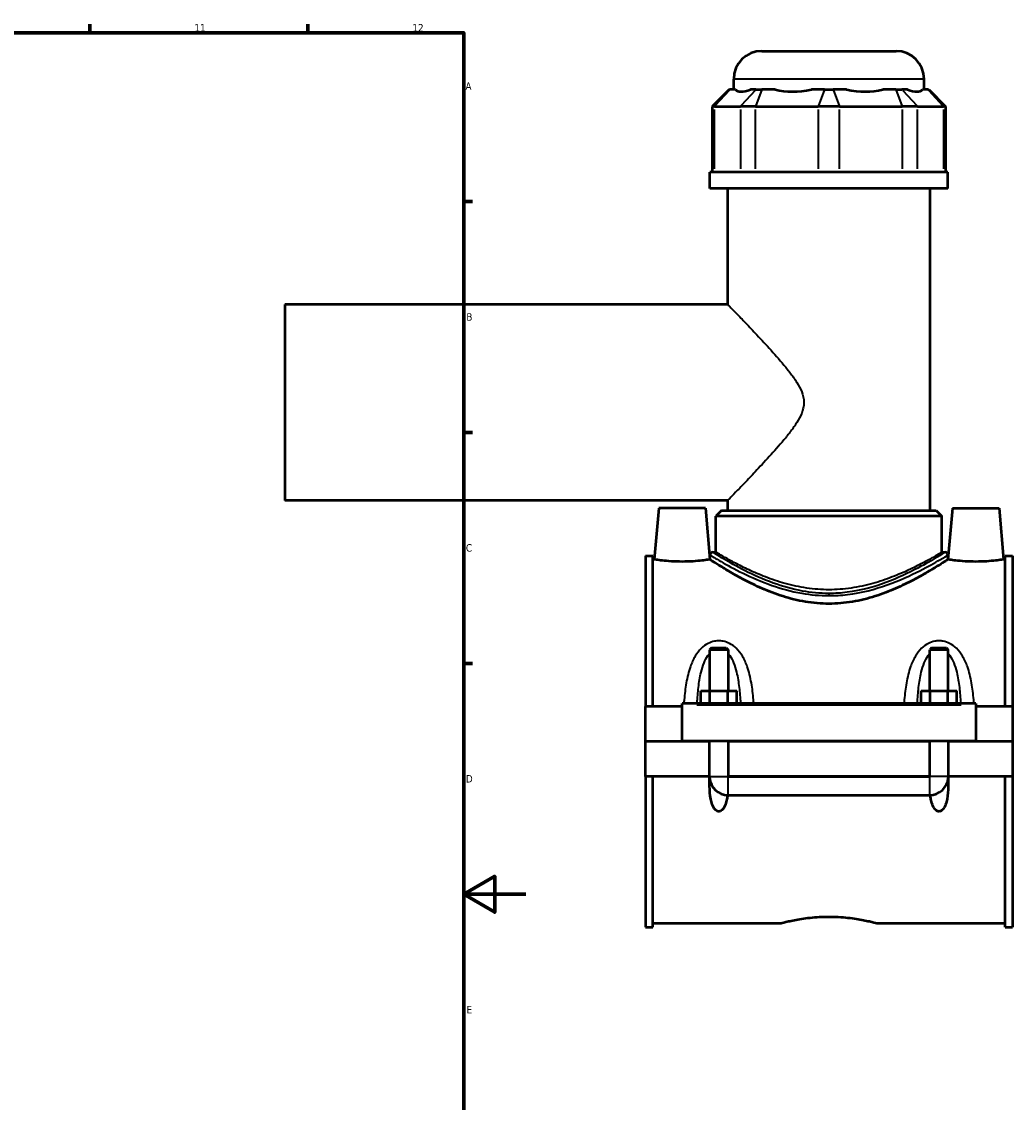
# Model space of a CAD drawing. Header units: millimetres. Extents: x -277 to 997, y -139 to 1157.
# Tile 6 of 7: x 679 to 997, y 230 to 578. Entities that reach past the tile are written whole.
import ezdxf

# ---------------------------------------------------------------- set-up
doc = ezdxf.new("R2010")
doc.units = ezdxf.units.MM
for name, color, linetype, lineweight in [('Border (ANSI)', 7, 'Continuous', 70), ('Visible (ANSI)', 7, 'Continuous', 50), ('Visible Narrow (ANSI)', 7, 'Continuous', 35)]:
    doc.layers.add(name, color=color, linetype=linetype, lineweight=lineweight)
doc.styles.add('Note Text (ANSI)', font='tahoma.ttf')

# ---------------------------------------------------------------- blocks, each defined once
blk = doc.blocks.new('Borders Default Border')
at = {"layer": 'Border (ANSI)'}
for p, q in [((700.83, 574), (700.83, 576.8)), ((770.92, 574), (770.92, 576.8)), ((821, 519.75), (823.8, 519.75)), ((821, 445.5), (823.8, 445.5)), ((821, 371.25), (823.8, 371.25))]:
    blk.add_line(p, q, dxfattribs=at)
at = {"layer": 'Border (ANSI)', "flags": 128}
for points in [[(20, 20), (20, 574), (821, 574), (821, 20), (20, 20)], [(841, 297), (821, 297), (831, 302.77), (831, 291.23), (821, 297)]]:
    blk.add_lwpolyline(points, dxfattribs=at)
at = {"layer": 'Border (ANSI)', "color": 5, "true_color": 0x0000ff, "char_height": 2.4, "attachment_point": 7, "style": 'Note Text (ANSI)'}
for s, insert in [('11', (734.43, 574.4)), ('12', (804.52, 574.4)), ('A', (821.58, 555.68)), ('B', (821.87, 481.43)), ('C', (821.71, 407.13)), ('D', (821.72, 332.93)), ('E', (821.91, 258.68))]:
    blk.add_mtext(s, dxfattribs=dict(at, insert=insert))

msp = doc.modelspace()

# ---------------------------------------------------------------- linework, layer by layer
at = {"layer": 'Visible (ANSI)'}
for p, q in [((916.85, 568.14), (960.05, 568.14)), ((907.85, 555.75), (907.85, 559.14)), ((969.05, 555.75), (969.05, 559.14)), ((906.34, 555.75), (900.94, 550.35)), ((906.34, 555.75), (906.61, 555.75)), ((908.37, 555.75), (906.61, 555.75)), ((914.96, 555.75), (913.21, 555.75)), ((914.96, 555.75), (916.91, 555.75)), ((921.14, 555.75), (916.91, 555.75)), ((937.07, 555.75), (932.84, 555.75)), ((937.07, 555.75), (939.83, 555.75)), ((944.06, 555.75), (939.83, 555.75)), ((959.98, 555.75), (955.75, 555.75)), ((959.98, 555.75), (961.93, 555.75)), ((963.69, 555.75), (961.93, 555.75)), ((970.28, 555.75), (968.53, 555.75)), ((970.28, 555.75), (970.56, 555.75)), ((970.56, 555.75), (975.96, 550.35)), ((901.62, 550.35), (900.94, 550.35)), ((900.94, 550.35), (900.94, 529.2)), ((901.62, 550.35), (909.97, 550.35)), ((914.85, 550.35), (909.97, 550.35)), ((914.85, 550.35), (935, 550.35)), ((941.89, 550.35), (935, 550.35)), ((941.89, 550.35), (962.05, 550.35)), ((966.92, 550.35), (962.05, 550.35)), ((966.92, 550.35), (975.27, 550.35)), ((975.96, 550.35), (975.27, 550.35)), ((975.96, 550.35), (975.96, 529.2)), ((976.7, 529.2), (900.2, 529.2)), ((900.2, 523.89), (900.2, 529.2)), ((976.7, 523.89), (976.7, 529.2)), ((976.7, 523.89), (900.2, 523.89)), ((905.94, 486.64), (905.94, 523.89)), ((970.96, 420.39), (970.96, 523.89)), ((763.45, 486.64), (763.45, 423.64)), ((905.94, 486.64), (763.45, 486.64)), ((905.94, 423.64), (763.45, 423.64)), ((883.75, 421.14), (882.3, 404.64)), ((898.75, 421.14), (883.75, 421.14)), ((898.75, 421.14), (900.19, 404.64)), ((905.94, 420.39), (905.94, 423.64)), ((978.15, 421.14), (976.7, 404.64)), ((978.15, 421.14), (993.15, 421.14)), ((993.15, 421.14), (994.59, 404.64)), ((903.91, 420.39), (902.11, 418.59)), ((974.79, 418.59), (902.11, 418.59)), ((902.11, 406.98), (902.11, 418.59)), ((903.91, 420.39), (972.99, 420.39)), ((972.99, 420.39), (974.79, 418.59)), ((974.79, 406.98), (974.79, 418.59)), ((901.1, 406.98), (902.11, 406.98)), ((974.79, 406.98), (975.8, 406.98)), ((879.45, 405.81), (879.45, 357.39)), ((879.45, 405.81), (881.81, 405.81)), ((881.81, 357.39), (881.81, 405.81)), ((882.3, 404.64), (881.81, 404.64)), ((900.2, 404.64), (900.19, 404.64)), ((900.2, 406.08), (900.2, 404.64)), ((976.7, 406.08), (976.7, 404.64)), ((976.7, 404.64), (976.7, 404.64)), ((995.09, 404.64), (994.59, 404.64)), ((995.09, 357.39), (995.09, 405.81)), ((995.09, 405.81), (997.45, 405.81)), ((997.45, 405.81), (997.45, 357.39)), ((900.65, 376.19), (900.05, 375.59)), ((906.05, 375.59), (900.05, 375.59)), ((900.05, 375.59), (900.05, 362.39)), ((900.65, 376.19), (905.45, 376.19)), ((905.45, 376.19), (906.05, 375.59)), ((906.05, 375.59), (906.05, 362.39)), ((971.45, 376.19), (970.85, 375.59)), ((976.85, 375.59), (970.85, 375.59)), ((970.85, 362.39), (970.85, 375.59)), ((971.45, 376.19), (976.25, 376.19)), ((976.25, 376.19), (976.85, 375.59)), ((976.85, 362.39), (976.85, 375.59)), ((897.27, 358.39), (897.27, 362.39)), ((897.27, 362.39), (900.16, 362.39)), ((900.16, 358.39), (900.16, 362.39)), ((900.16, 362.39), (905.93, 362.39)), ((905.93, 358.39), (905.93, 362.39)), ((905.93, 362.39), (908.82, 362.39)), ((908.82, 358.39), (908.82, 362.39)), ((968.07, 358.39), (968.07, 362.39)), ((968.07, 362.39), (970.96, 362.39)), ((970.96, 358.39), (970.96, 362.39)), ((970.96, 362.39), (976.73, 362.39)), ((976.73, 358.39), (976.73, 362.39)), ((976.73, 362.39), (979.62, 362.39)), ((979.62, 358.39), (979.62, 362.39)), ((891.25, 357.89), (891.25, 358.39)), ((985.65, 358.39), (891.25, 358.39)), ((985.65, 358.39), (985.65, 357.89)), ((891.25, 357.39), (879.45, 357.39)), ((879.45, 346.19), (879.45, 357.39)), ((891.25, 346.19), (891.25, 357.89)), ((985.65, 357.89), (985.65, 346.19)), ((997.45, 357.39), (985.65, 357.39)), ((997.45, 357.39), (997.45, 346.19)), ((879.45, 346.19), (891.25, 346.19)), ((879.45, 334.89), (879.45, 346.09)), ((900.05, 346.09), (879.45, 346.09)), ((985.65, 346.19), (891.25, 346.19)), ((900.05, 346.19), (900.05, 346.09)), ((900.05, 334.89), (900.05, 346.09)), ((906.05, 346.19), (906.05, 346.09)), ((906.05, 346.09), (906.05, 334.89)), ((970.85, 346.09), (906.05, 346.09)), ((970.85, 346.09), (970.85, 346.19)), ((970.85, 334.89), (970.85, 346.09)), ((976.85, 346.09), (976.85, 346.19)), ((976.85, 346.09), (976.85, 334.89)), ((997.45, 346.09), (976.85, 346.09)), ((985.65, 346.19), (997.45, 346.19)), ((997.45, 346.09), (997.45, 334.89)), ((900.05, 334.89), (879.45, 334.89)), ((879.45, 334.89), (879.45, 286.47)), ((881.81, 286.47), (881.81, 334.89)), ((900.08, 334.89), (900.05, 334.89)), ((906.05, 334.89), (906.02, 334.89)), ((970.85, 334.89), (906.05, 334.89)), ((906.05, 334.86), (970.85, 334.86)), ((970.88, 334.89), (970.85, 334.89)), ((976.85, 334.89), (976.82, 334.89)), ((997.45, 334.89), (976.85, 334.89)), ((995.09, 286.47), (995.09, 334.89)), ((997.45, 334.89), (997.45, 286.47)), ((906.05, 328.89), (970.85, 328.89)), ((879.45, 286.47), (881.81, 286.47)), ((922.77, 287.64), (881.81, 287.64)), ((995.09, 287.64), (954.13, 287.64)), ((995.09, 286.47), (997.45, 286.47))]:
    msp.add_line(p, q, dxfattribs=at)
for centre, radius, start, end in [((916.85, 559.14), 9, 90, 180), ((960.05, 559.14), 9, 0, 90), ((901.1, 406.08), 0.9, 90, 180), ((975.8, 406.08), 0.9, 0, 90), ((906.05, 334.89), 6, 184.3021, 270), ((970.85, 334.89), 6, 270, 355.6979)]:
    msp.add_arc(centre, radius, start, end, dxfattribs=at)
for major_axis, ratio, start_param, end_param in [((-30.01, -30.01), 0.198912, 6.27121, 6.687859), ((25.44, 25.44), 0.668179, 3.522317, 3.938966), ((-25.44, 25.44), 0.668179, 2.34422, 2.760868), ((-30.01, 30.01), 0.198912, 2.736919, 3.153568)]:
    msp.add_ellipse((938.45, 585.69), major_axis=major_axis, ratio=ratio, start_param=start_param, end_param=end_param, dxfattribs=at)
for points, knots in [([(891.25, 403.94), (890.12, 403.94), (888.92, 403.98), (886.71, 404.11), (885.7, 404.2), (884.12, 404.38), (883.44, 404.47), (882.53, 404.6), (882.3, 404.64), (882.3, 404.64)], [2.708981, 2.708981, 2.708981, 2.708981, 3.047874, 3.047874, 3.386767, 3.386767, 3.725119, 3.725119, 4.063472, 4.063472, 4.063472, 4.063472]), ([(900.19, 404.64), (900.19, 404.64), (899.97, 404.6), (899.06, 404.47), (898.38, 404.38), (896.79, 404.2), (895.79, 404.11), (893.58, 403.98), (892.38, 403.94), (891.25, 403.94)], [6.772453, 6.772453, 6.772453, 6.772453, 7.110805, 7.110805, 7.449157, 7.449157, 7.78805, 7.78805, 8.126943, 8.126943, 8.126943, 8.126943]), ([(938.45, 390.4), (935.94, 390.4), (933.39, 390.62), (928.38, 391.46), (925.93, 392.08), (921.26, 393.57), (919.04, 394.43), (914.94, 396.22), (913.07, 397.14), (909.75, 398.87), (908.19, 399.74), (905.41, 401.36), (904.19, 402.1), (902.21, 403.34), (901.45, 403.82), (900.44, 404.48), (900.2, 404.64), (900.2, 404.64)], [0, 0, 0, 0, 0.752606, 0.752606, 1.505213, 1.505213, 2.257819, 2.257819, 3.010426, 3.010426, 3.755548, 3.755548, 4.50067, 4.50067, 5.245792, 5.245792, 5.990914, 5.990914, 5.990914, 5.990914]), ([(976.7, 404.64), (976.7, 404.64), (976.45, 404.48), (975.44, 403.82), (974.68, 403.34), (972.7, 402.1), (971.49, 401.36), (968.7, 399.74), (967.14, 398.87), (963.83, 397.14), (961.95, 396.22), (957.86, 394.43), (955.64, 393.57), (950.97, 392.08), (948.51, 391.46), (943.51, 390.62), (940.96, 390.4), (938.45, 390.4)], [17.972743, 17.972743, 17.972743, 17.972743, 18.717866, 18.717866, 19.462988, 19.462988, 20.20811, 20.20811, 20.953232, 20.953232, 21.705839, 21.705839, 22.458445, 22.458445, 23.211051, 23.211051, 23.963658, 23.963658, 23.963658, 23.963658]), ([(985.65, 403.94), (984.52, 403.94), (983.32, 403.98), (981.11, 404.11), (980.1, 404.2), (978.52, 404.38), (977.84, 404.47), (976.93, 404.6), (976.7, 404.64), (976.7, 404.64)], [0, 0, 0, 0, 0.338893, 0.338893, 0.677786, 0.677786, 1.016138, 1.016138, 1.354491, 1.354491, 1.354491, 1.354491]), ([(994.59, 404.64), (994.59, 404.64), (994.37, 404.6), (993.46, 404.47), (992.78, 404.38), (991.19, 404.2), (990.19, 404.11), (987.98, 403.98), (986.78, 403.94), (985.65, 403.94)], [4.063472, 4.063472, 4.063472, 4.063472, 4.401824, 4.401824, 4.740176, 4.740176, 5.079069, 5.079069, 5.417962, 5.417962, 5.417962, 5.417962]), ([(905.84, 328.89), (905.79, 328.46), (905.72, 328.04), (905.53, 327.05), (905.38, 326.43), (904.94, 325.25), (904.66, 324.7), (904.11, 324.1), (903.93, 323.94), (903.61, 323.76), (903.5, 323.72), (903.28, 323.65), (903.16, 323.64), (902.93, 323.64), (902.82, 323.65), (902.59, 323.72), (902.48, 323.76), (902.17, 323.94), (901.99, 324.1), (901.44, 324.7), (901.16, 325.25), (900.72, 326.43), (900.56, 327.05), (900.2, 328.92), (900.1, 330.3), (900.04, 332.76), (900.05, 333.82), (900.08, 334.89)], [1.535657, 1.535657, 1.535657, 1.535657, 1.668927, 1.668927, 1.853799, 1.853799, 2.03867, 2.03867, 2.107874, 2.107874, 2.142476, 2.142476, 2.177077, 2.177077, 2.211679, 2.211679, 2.246281, 2.246281, 2.315484, 2.315484, 2.500356, 2.500356, 2.685228, 2.685228, 3.102459, 3.102459, 3.405157, 3.405157, 3.405157, 3.405157]), ([(906.02, 334.89), (906.02, 334.88), (906.02, 334.88), (906.02, 334.87), (906.03, 334.87), (906.03, 334.87), (906.03, 334.86), (906.04, 334.86), (906.04, 334.86), (906.05, 334.86)], [0.000058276, 0.000058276, 0.000058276, 0.000058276, 0.001125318, 0.001125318, 0.002239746, 0.002239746, 0.003333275, 0.003333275, 0.004422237, 0.004422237, 0.004422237, 0.004422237]), ([(970.85, 334.86), (970.85, 334.86), (970.85, 334.86), (970.86, 334.86), (970.86, 334.87), (970.87, 334.87), (970.87, 334.87), (970.87, 334.88), (970.88, 334.88), (970.88, 334.89)], [0, 0, 0, 0, 0.001070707, 0.001070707, 0.002154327, 0.002154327, 0.003261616, 0.003261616, 0.004360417, 0.004360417, 0.004360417, 0.004360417]), ([(976.82, 334.89), (976.85, 333.82), (976.86, 332.76), (976.8, 330.3), (976.69, 328.92), (976.33, 327.05), (976.18, 326.43), (975.74, 325.25), (975.46, 324.7), (974.91, 324.1), (974.73, 323.94), (974.41, 323.76), (974.3, 323.72), (974.08, 323.65), (973.96, 323.64), (973.73, 323.64), (973.62, 323.65), (973.39, 323.72), (973.28, 323.76), (972.97, 323.94), (972.79, 324.1), (972.24, 324.7), (971.96, 325.25), (971.52, 326.43), (971.36, 327.05), (971.17, 328.04), (971.11, 328.46), (971.06, 328.89)], [0.948997, 0.948997, 0.948997, 0.948997, 1.251695, 1.251695, 1.668927, 1.668927, 1.853799, 1.853799, 2.03867, 2.03867, 2.107874, 2.107874, 2.142476, 2.142476, 2.177077, 2.177077, 2.211679, 2.211679, 2.246281, 2.246281, 2.315484, 2.315484, 2.500356, 2.500356, 2.685228, 2.685228, 2.818498, 2.818498, 2.818498, 2.818498]), ([(922.77, 287.64), (922.77, 287.64), (922.86, 287.66), (923.26, 287.77), (923.57, 287.85), (924.37, 288.05), (924.87, 288.17), (926.02, 288.43), (926.67, 288.56), (928.05, 288.83), (928.84, 288.97), (930.54, 289.23), (931.47, 289.36), (933.4, 289.56), (934.41, 289.64), (936.44, 289.75), (937.46, 289.78), (938.45, 289.78)], [7.125443, 7.125443, 7.125443, 7.125443, 7.422309, 7.422309, 7.719175, 7.719175, 8.016041, 8.016041, 8.312906, 8.312906, 8.609827, 8.609827, 8.906749, 8.906749, 9.20367, 9.20367, 9.500591, 9.500591, 9.500591, 9.500591]), ([(938.45, 289.78), (939.44, 289.78), (940.46, 289.75), (942.49, 289.64), (943.5, 289.56), (945.43, 289.36), (946.35, 289.23), (948.06, 288.97), (948.84, 288.83), (950.23, 288.56), (950.88, 288.43), (952.03, 288.17), (952.53, 288.05), (953.33, 287.85), (953.63, 287.77), (954.03, 287.66), (954.13, 287.64), (954.13, 287.64)], [0, 0, 0, 0, 0.296921, 0.296921, 0.593842, 0.593842, 0.890763, 0.890763, 1.187685, 1.187685, 1.48455, 1.48455, 1.781416, 1.781416, 2.078282, 2.078282, 2.375148, 2.375148, 2.375148, 2.375148])]:
    msp.add_open_spline(points, degree=3, knots=knots, dxfattribs=at)
at = {"layer": 'Visible Narrow (ANSI)'}
for p, q in [((968.67, 559.14), (908.22, 559.14)), ((906.36, 555.48), (901.87, 550.62)), ((914.71, 555.48), (910.22, 550.62)), ((916.81, 555.48), (914.95, 550.62)), ((936.97, 555.48), (935.11, 550.62)), ((939.93, 555.48), (941.79, 550.62)), ((960.09, 555.48), (961.95, 550.62)), ((962.18, 555.48), (966.67, 550.62)), ((970.53, 555.48), (975.02, 550.62)), ((901.62, 530.25), (901.62, 549.29)), ((909.97, 549.29), (909.97, 530.25)), ((914.85, 530.25), (914.85, 549.29)), ((935, 549.29), (935, 530.25)), ((941.89, 530.25), (941.89, 549.29)), ((962.05, 549.29), (962.05, 530.25)), ((966.92, 530.25), (966.92, 549.29)), ((975.27, 549.29), (975.27, 530.25)), ((938.45, 393.7), (938.45, 393.06)), ((895.97, 357.89), (980.93, 357.89)), ((900.16, 334.89), (905.93, 334.89)), ((906.05, 328.92), (906.05, 334.77)), ((970.85, 328.92), (970.85, 334.77)), ((976.73, 334.89), (970.96, 334.89))]:
    msp.add_line(p, q, dxfattribs=at)
for points, knots in [([(905.94, 486.64), (905.94, 486.64), (906.15, 486.41), (907.01, 485.53), (907.65, 484.87), (909.26, 483.19), (910.24, 482.18), (912.39, 479.92), (913.57, 478.68), (916.17, 475.92), (917.7, 474.28), (920.83, 470.82), (922.44, 469.01), (924.74, 466.25), (925.48, 465.32), (926.89, 463.46), (927.55, 462.51), (928.76, 460.59), (929.29, 459.61), (930.11, 457.52), (930.4, 456.41), (930.4, 455.14)], [16.900552, 16.900552, 16.900552, 16.900552, 17.547373, 17.547373, 18.194193, 18.194193, 18.841014, 18.841014, 19.487835, 19.487835, 20.249394, 20.249394, 21.010952, 21.010952, 21.391731, 21.391731, 21.77251, 21.77251, 22.15329, 22.15329, 22.534069, 22.534069, 22.534069, 22.534069]), ([(930.4, 455.14), (930.4, 453.87), (930.11, 452.76), (929.29, 450.67), (928.76, 449.69), (927.55, 447.76), (926.89, 446.82), (925.48, 444.95), (924.74, 444.03), (922.44, 441.26), (920.83, 439.45), (917.7, 436), (916.17, 434.36), (913.57, 431.59), (912.39, 430.35), (910.24, 428.1), (909.26, 427.08), (907.65, 425.41), (907.01, 424.75), (906.15, 423.86), (905.94, 423.64), (905.94, 423.64)], [0, 0, 0, 0, 0.380779, 0.380779, 0.761558, 0.761558, 1.142338, 1.142338, 1.523117, 1.523117, 2.284675, 2.284675, 3.046234, 3.046234, 3.693055, 3.693055, 4.339875, 4.339875, 4.986696, 4.986696, 5.633517, 5.633517, 5.633517, 5.633517]), ([(938.45, 393.72), (935.57, 393.72), (932.7, 394), (926.61, 395.1), (923.46, 396.02), (917.19, 398.29), (914.15, 399.68), (908.71, 402.44), (906.35, 403.79), (902.78, 405.91), (901.62, 406.65), (901.14, 406.95), (901.1, 406.98), (901.1, 406.98)], [11.937413, 11.937413, 11.937413, 11.937413, 12.790298, 12.790298, 13.81649, 13.81649, 15.007856, 15.007856, 16.280984, 16.280984, 17.585696, 17.585696, 17.90612, 17.90612, 17.90612, 17.90612]), ([(938.45, 394.93), (936.09, 394.93), (933.68, 395.11), (928.93, 395.8), (926.6, 396.31), (922.15, 397.54), (920.03, 398.26), (916.13, 399.77), (914.34, 400.55), (911.18, 402.02), (909.69, 402.77), (907.04, 404.16), (905.88, 404.8), (904.01, 405.86), (903.29, 406.28), (902.34, 406.84), (902.11, 406.98), (902.11, 406.98)], [0, 0, 0, 0, 0.708041, 0.708041, 1.416081, 1.416081, 2.124122, 2.124122, 2.832162, 2.832162, 3.535736, 3.535736, 4.239309, 4.239309, 4.942883, 4.942883, 5.646457, 5.646457, 5.646457, 5.646457]), ([(975.8, 406.98), (975.8, 406.98), (975.77, 406.96), (975.48, 406.78), (974.62, 406.23), (971.73, 404.48), (969.6, 403.22), (964.12, 400.33), (960.67, 398.67), (952.98, 395.83), (948.76, 394.65), (942.38, 393.85), (940.42, 393.72), (938.45, 393.72)], [29.843541, 29.843541, 29.843541, 29.843541, 30.074403, 30.074403, 31.228777, 31.228777, 32.488548, 32.488548, 33.883882, 33.883882, 35.228976, 35.228976, 35.81224, 35.81224, 35.81224, 35.81224]), ([(974.79, 406.98), (974.79, 406.98), (974.55, 406.84), (973.6, 406.28), (972.89, 405.86), (971.01, 404.8), (969.85, 404.16), (967.21, 402.77), (965.72, 402.02), (962.56, 400.55), (960.77, 399.77), (956.86, 398.26), (954.75, 397.54), (950.3, 396.31), (947.96, 395.8), (943.22, 395.11), (940.81, 394.93), (938.45, 394.93)], [16.93937, 16.93937, 16.93937, 16.93937, 17.642943, 17.642943, 18.346517, 18.346517, 19.050091, 19.050091, 19.753664, 19.753664, 20.461705, 20.461705, 21.169745, 21.169745, 21.877786, 21.877786, 22.585826, 22.585826, 22.585826, 22.585826]), ([(900.2, 406.08), (900.2, 406.08), (900.25, 406.05), (900.73, 405.75), (901.92, 405.02), (905.57, 402.94), (907.99, 401.6), (913.57, 398.89), (916.68, 397.52), (923.1, 395.28), (926.33, 394.38), (932.56, 393.29), (935.5, 393.02), (938.45, 393.02)], [-17.90612, -17.90612, -17.90612, -17.90612, -17.585696, -17.585696, -16.280984, -16.280984, -15.007856, -15.007856, -13.81649, -13.81649, -12.790298, -12.790298, -11.937413, -11.937413, -11.937413, -11.937413]), ([(938.45, 393.02), (940.46, 393.02), (942.48, 393.14), (949.01, 393.94), (953.33, 395.09), (961.2, 397.89), (964.74, 399.53), (970.35, 402.38), (972.53, 403.62), (975.49, 405.34), (976.37, 405.88), (976.67, 406.06), (976.7, 406.08), (976.7, 406.08)], [-35.81224, -35.81224, -35.81224, -35.81224, -35.228976, -35.228976, -33.883882, -33.883882, -32.488548, -32.488548, -31.228777, -31.228777, -30.074403, -30.074403, -29.843541, -29.843541, -29.843541, -29.843541]), ([(914.29, 358.39), (914.26, 358.77), (914.23, 359.16), (914.04, 361.37), (913.83, 363.18), (913.2, 366.77), (912.77, 368.54), (911.76, 371.39), (911.26, 372.52), (910.08, 374.48), (909.43, 375.34), (908.01, 376.7), (907.28, 377.23), (905.83, 377.97), (905.14, 378.21), (903.97, 378.43), (903.51, 378.47), (903.05, 378.47), (902.59, 378.47), (902.13, 378.43), (900.96, 378.21), (900.27, 377.97), (898.81, 377.23), (898.08, 376.7), (896.67, 375.34), (896.02, 374.48), (894.84, 372.52), (894.34, 371.39), (893.32, 368.54), (892.9, 366.77), (892.27, 363.18), (892.06, 361.37), (891.86, 359.16), (891.83, 358.77), (891.81, 358.39)], [-5.504692, -5.504692, -5.504692, -5.504692, -5.395434, -5.395434, -4.871456, -4.871456, -4.32988, -4.32988, -3.95334, -3.95334, -3.62027, -3.62027, -3.342677, -3.342677, -3.122086, -3.122086, -2.984217, -2.984217, -2.984217, -2.846347, -2.846347, -2.625756, -2.625756, -2.348163, -2.348163, -2.015093, -2.015093, -1.638553, -1.638553, -1.096977, -1.096977, -0.572999, -0.572999, -0.463741, -0.463741, -0.463741, -0.463741]), ([(985.09, 358.39), (985.06, 358.77), (985.03, 359.16), (984.84, 361.37), (984.63, 363.18), (984, 366.77), (983.57, 368.54), (982.56, 371.39), (982.06, 372.52), (980.88, 374.48), (980.23, 375.34), (978.81, 376.7), (978.08, 377.23), (976.63, 377.97), (975.94, 378.21), (974.77, 378.43), (974.31, 378.47), (973.85, 378.47), (973.39, 378.47), (972.93, 378.43), (971.76, 378.21), (971.07, 377.97), (969.61, 377.23), (968.88, 376.7), (967.47, 375.34), (966.82, 374.48), (965.64, 372.52), (965.14, 371.39), (964.12, 368.54), (963.7, 366.77), (963.07, 363.18), (962.86, 361.37), (962.66, 359.16), (962.63, 358.77), (962.61, 358.39)], [-5.50504, -5.50504, -5.50504, -5.50504, -5.395765, -5.395765, -4.871778, -4.871778, -4.330232, -4.330232, -3.953694, -3.953694, -3.620619, -3.620619, -3.343026, -3.343026, -3.122434, -3.122434, -2.984565, -2.984565, -2.984565, -2.846695, -2.846695, -2.626104, -2.626104, -2.348511, -2.348511, -2.015436, -2.015436, -1.638898, -1.638898, -1.097352, -1.097352, -0.573365, -0.573365, -0.46409, -0.46409, -0.46409, -0.46409]), ([(896.07, 358.39), (896.07, 358.43), (896.08, 358.47), (896.18, 360.2), (896.31, 361.87), (896.71, 365.18), (896.97, 366.82), (897.6, 369.45), (897.92, 370.49), (898.65, 372.3), (899.06, 373.09), (899.7, 374), (899.87, 374.22), (900.05, 374.42)], [0.560652, 0.560652, 0.560652, 0.560652, 0.572999, 0.572999, 1.096977, 1.096977, 1.638553, 1.638553, 2.015093, 2.015093, 2.348163, 2.348163, 2.45873, 2.45873, 2.45873, 2.45873]), ([(906.05, 374.42), (906.22, 374.22), (906.39, 374), (907.04, 373.09), (907.44, 372.3), (908.18, 370.49), (908.49, 369.45), (909.13, 366.82), (909.39, 365.18), (909.78, 361.87), (909.92, 360.2), (910.02, 358.47), (910.02, 358.43), (910.02, 358.39)], [3.509703, 3.509703, 3.509703, 3.509703, 3.62027, 3.62027, 3.95334, 3.95334, 4.32988, 4.32988, 4.871456, 4.871456, 5.395434, 5.395434, 5.407781, 5.407781, 5.407781, 5.407781]), ([(966.87, 358.39), (966.87, 358.43), (966.88, 358.47), (966.98, 360.2), (967.11, 361.87), (967.51, 365.18), (967.77, 366.82), (968.4, 369.45), (968.72, 370.49), (969.45, 372.3), (969.86, 373.09), (970.5, 374), (970.67, 374.22), (970.85, 374.42)], [0.561001, 0.561001, 0.561001, 0.561001, 0.573365, 0.573365, 1.097352, 1.097352, 1.638898, 1.638898, 2.015436, 2.015436, 2.348511, 2.348511, 2.459079, 2.459079, 2.459079, 2.459079]), ([(976.85, 374.42), (977.02, 374.22), (977.19, 374), (977.84, 373.09), (978.24, 372.3), (978.98, 370.49), (979.29, 369.45), (979.93, 366.82), (980.19, 365.18), (980.58, 361.87), (980.72, 360.2), (980.82, 358.47), (980.82, 358.43), (980.82, 358.39)], [3.510051, 3.510051, 3.510051, 3.510051, 3.620619, 3.620619, 3.953694, 3.953694, 4.330232, 4.330232, 4.871778, 4.871778, 5.395765, 5.395765, 5.408129, 5.408129, 5.408129, 5.408129])]:
    msp.add_open_spline(points, degree=3, knots=knots, dxfattribs=at)

# ---------------------------------------------------------------- block references
msp.add_blockref('Borders Default Border', (0, 0))

doc.saveas('drawing.dxf')
